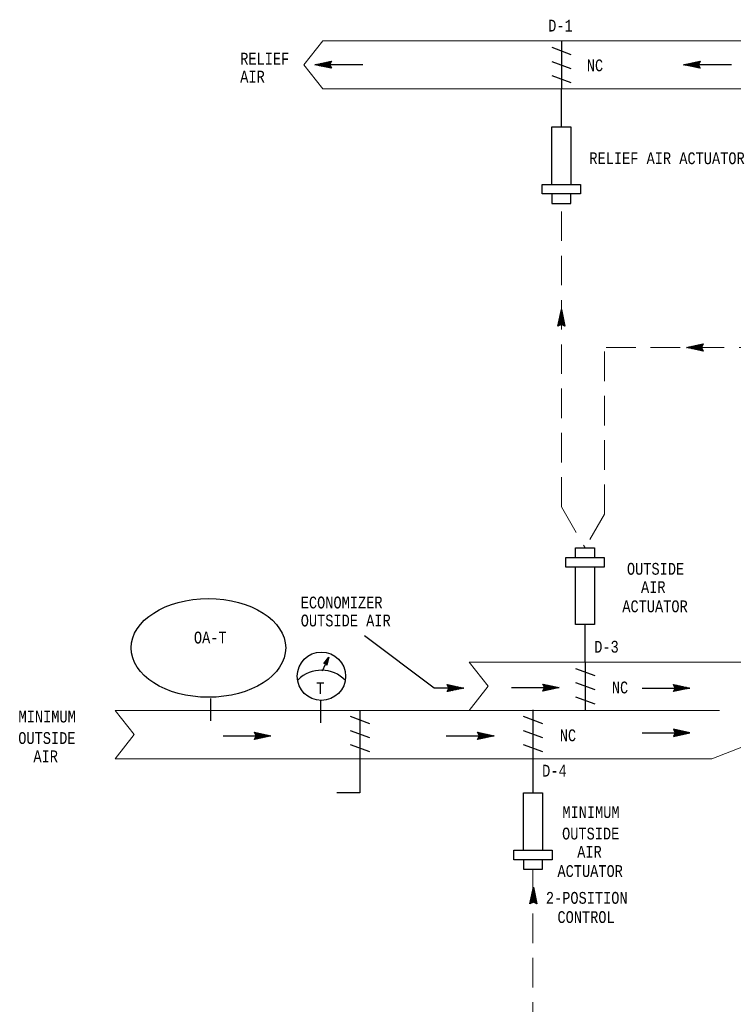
# Model space of a CAD drawing. Header units: inches. Extents: x 2.3 to 32.1, y 0.4 to 19.6.
# Tile 2 of 4: x 2.3 to 8.3, y 9.4 to 17.8. Entities that reach past the tile are written whole.
import ezdxf
from ezdxf.enums import TextEntityAlignment as Align

# ---------------------------------------------------------------- set-up
doc = ezdxf.new("R2010")
doc.units = ezdxf.units.IN
doc.header["$MEASUREMENT"] = 0
doc.linetypes.add('HIDDEN', pattern=[0.375, 0.25, -0.125])
for name, color, linetype, lineweight in [('M-ANNO-SYMB', 6, 'Continuous', 30), ('M-ANNO-TEXT', 2, 'Continuous', 30), ('M-DIAG-GRPH', 6, 'Continuous', 13)]:
    doc.layers.add(name, color=color, linetype=linetype, lineweight=lineweight)
doc.styles.add('CONTROLTXT', font='monotxt.shx')

msp = doc.modelspace()

# ---------------------------------------------------------------- linework, layer by layer
at = {"layer": 'M-ANNO-SYMB', "linetype": 'Continuous'}
for p, q in [((6.8577, 17.6014), (6.8577, 17.1963)), ((6.7762, 17.5464), (6.9395, 17.4869)), ((4.7705, 17.3989), (4.9105, 17.4289)), ((4.8853, 17.4235), (4.8447, 17.383)), ((4.8988, 17.4264), (4.8535, 17.3811)), ((4.9091, 17.4262), (4.8623, 17.3792)), ((4.878, 17.4219), (4.8974, 17.4025)), ((4.8868, 17.4237), (4.9009, 17.4096)), ((4.9105, 17.4289), (4.8955, 17.3989)), ((4.8955, 17.4256), (4.9044, 17.4167)), ((4.9043, 17.4275), (4.908, 17.4237)), ((6.7762, 17.4269), (6.9395, 17.3671)), ((7.893, 17.3989), (8.0331, 17.4289)), ((8.0078, 17.4235), (7.9673, 17.383)), ((8.0213, 17.4264), (7.9761, 17.3811)), ((8.0317, 17.4262), (7.9848, 17.3792)), ((8.0006, 17.4219), (8.0199, 17.4025)), ((8.0093, 17.4237), (8.0234, 17.4096)), ((8.0331, 17.4289), (8.0181, 17.3989)), ((8.0181, 17.4256), (8.0269, 17.4167)), ((8.0268, 17.4275), (8.0306, 17.4237)), ((4.9105, 17.3689), (4.7705, 17.3989)), ((5.1756, 17.3989), (4.7705, 17.3989)), ((4.7731, 17.3995), (4.7746, 17.398)), ((4.7772, 17.4004), (4.7749, 17.398)), ((4.7819, 17.4014), (4.7881, 17.3951)), ((4.7907, 17.4032), (4.7836, 17.3961)), ((4.7906, 17.4032), (4.8016, 17.3922)), ((4.8042, 17.4061), (4.7924, 17.3942)), ((4.7994, 17.405), (4.8151, 17.3894)), ((4.8177, 17.409), (4.801, 17.3924)), ((4.8081, 17.4069), (4.8286, 17.3864)), ((4.8312, 17.4119), (4.8097, 17.3905)), ((4.8169, 17.4087), (4.8421, 17.3835)), ((4.8447, 17.4147), (4.8185, 17.3886)), ((4.8256, 17.4106), (4.8556, 17.3806)), ((4.8583, 17.4176), (4.8272, 17.3867)), ((4.8342, 17.4125), (4.8691, 17.3777)), ((4.8718, 17.4206), (4.836, 17.3849)), ((4.843, 17.4144), (4.8826, 17.3749)), ((4.8518, 17.4162), (4.8961, 17.372)), ((4.8605, 17.4181), (4.9096, 17.3691)), ((4.8693, 17.42), (4.9006, 17.3887)), ((4.8985, 17.405), (4.8709, 17.3774)), ((4.898, 17.3939), (4.8796, 17.3755)), ((4.9015, 17.3867), (4.8884, 17.3736)), ((4.8955, 17.3989), (4.9105, 17.3689)), ((4.9051, 17.3797), (4.8971, 17.3717)), ((4.9086, 17.3726), (4.9059, 17.3699)), ((8.2981, 17.3989), (7.893, 17.3989)), ((8.0331, 17.3689), (7.893, 17.3989)), ((7.8957, 17.3995), (7.8972, 17.398)), ((7.8998, 17.4004), (7.8974, 17.398)), ((7.9044, 17.4014), (7.9107, 17.3951)), ((7.9133, 17.4032), (7.9062, 17.3961)), ((7.9132, 17.4032), (7.9242, 17.3922)), ((7.9268, 17.4061), (7.9149, 17.3942)), ((7.9219, 17.405), (7.9377, 17.3894)), ((7.9403, 17.409), (7.9235, 17.3924)), ((7.9307, 17.4069), (7.9512, 17.3864)), ((7.9538, 17.4119), (7.9323, 17.3905)), ((7.9394, 17.4087), (7.9647, 17.3835)), ((7.9673, 17.4147), (7.941, 17.3886)), ((7.9482, 17.4106), (7.9782, 17.3806)), ((7.9808, 17.4176), (7.9498, 17.3867)), ((7.9568, 17.4125), (7.9917, 17.3777)), ((7.9943, 17.4206), (7.9586, 17.3849)), ((7.9656, 17.4144), (8.0052, 17.3749)), ((7.9743, 17.4162), (8.0187, 17.372)), ((7.9831, 17.4181), (8.0322, 17.3691)), ((7.9918, 17.42), (8.0232, 17.3887)), ((8.0211, 17.405), (7.9934, 17.3774)), ((8.0206, 17.3939), (8.0022, 17.3755)), ((8.0241, 17.3867), (8.0109, 17.3736)), ((8.0181, 17.3989), (8.0331, 17.3689)), ((8.0277, 17.3797), (8.0197, 17.3717)), ((8.0312, 17.3726), (8.0284, 17.3699)), ((6.7762, 17.3071), (6.9395, 17.2473)), ((6.6956, 16.3051), (6.6956, 16.3861)), ((6.6956, 16.3861), (7.0197, 16.3861)), ((7.0197, 16.3861), (7.0197, 16.3051)), ((7.0197, 16.3051), (6.6956, 16.3051)), ((6.7767, 16.3051), (6.7767, 16.2241)), ((6.9387, 16.2241), (6.9387, 16.3051)), ((6.7767, 16.2241), (6.9387, 16.2241)), ((6.8277, 15.1855), (6.8577, 15.3255)), ((6.8713, 15.2618), (6.8366, 15.2269)), ((6.8694, 15.2704), (6.8394, 15.2404)), ((6.8676, 15.2791), (6.8423, 15.2539)), ((6.8794, 15.2243), (6.8437, 15.26)), ((6.8657, 15.2879), (6.8452, 15.2674)), ((6.8764, 15.2378), (6.8456, 15.2688)), ((6.8736, 15.2513), (6.8474, 15.2775)), ((6.8638, 15.2966), (6.8482, 15.2809)), ((6.8707, 15.2648), (6.8493, 15.2863)), ((6.8621, 15.3054), (6.8511, 15.2944)), ((6.8678, 15.2783), (6.8512, 15.295)), ((6.8649, 15.2918), (6.8531, 15.3036)), ((6.8602, 15.3142), (6.8539, 15.3079)), ((6.8621, 15.3053), (6.8549, 15.3124)), ((6.8583, 15.3229), (6.8568, 15.3214)), ((6.8592, 15.3188), (6.8568, 15.3212)), ((6.8577, 15.3255), (6.8877, 15.1855)), ((6.8577, 15.2005), (6.8277, 15.1855)), ((6.8769, 15.2355), (6.8279, 15.1864)), ((6.8314, 15.1874), (6.8287, 15.1901)), ((6.8386, 15.1909), (6.8306, 15.1989)), ((6.8751, 15.2443), (6.8308, 15.1999)), ((6.8456, 15.1945), (6.8324, 15.2076)), ((6.8732, 15.253), (6.8337, 15.2134)), ((6.8527, 15.198), (6.8343, 15.2164)), ((6.8638, 15.1975), (6.8362, 15.2251)), ((6.8851, 15.1869), (6.8381, 15.2338)), ((6.8852, 15.1972), (6.8399, 15.2425)), ((6.8823, 15.2107), (6.8418, 15.2513)), ((6.8788, 15.2268), (6.8476, 15.1954)), ((6.8877, 15.1855), (6.8577, 15.2005)), ((6.8807, 15.218), (6.8613, 15.1986)), ((6.8826, 15.2092), (6.8684, 15.1951)), ((6.8844, 15.2005), (6.8756, 15.1916)), ((6.8863, 15.1917), (6.8826, 15.188)), ((7.9182, 15.0055), (8.0583, 15.0356)), ((8.0583, 14.9755), (7.9182, 15.0055)), ((7.9209, 15.0062), (7.9224, 15.0047)), ((7.925, 15.007), (7.9226, 15.0047)), ((7.9296, 15.008), (7.9359, 15.0018)), ((7.9385, 15.0099), (7.9314, 15.0028)), ((7.9384, 15.0099), (7.9494, 14.9989)), ((7.952, 15.0128), (7.9401, 15.0009)), ((7.9471, 15.0117), (7.9629, 14.996)), ((7.9655, 15.0157), (7.9487, 14.999)), ((7.9559, 15.0136), (7.9764, 14.993)), ((7.979, 15.0186), (7.9575, 14.9972)), ((7.9646, 15.0154), (7.9899, 14.9902)), ((7.9925, 15.0214), (7.9662, 14.9953)), ((7.9734, 15.0173), (8.0034, 14.9873)), ((8.006, 15.0243), (7.975, 14.9934)), ((7.982, 15.0192), (8.0169, 14.9844)), ((8.0195, 15.0273), (7.9838, 14.9915)), ((7.9908, 15.0211), (8.0304, 14.9815)), ((8.033, 15.0302), (7.9925, 14.9897)), ((7.9995, 15.0229), (8.0439, 14.9787)), ((8.0465, 15.0331), (8.0013, 14.9878)), ((8.0083, 15.0248), (8.0574, 14.9758)), ((8.0569, 15.0329), (8.01, 14.9859)), ((8.017, 15.0267), (8.0484, 14.9954)), ((8.0463, 15.0117), (8.0186, 14.984)), ((8.0258, 15.0286), (8.0451, 15.0092)), ((8.0345, 15.0304), (8.0486, 15.0163)), ((8.0583, 15.0356), (8.0433, 15.0055)), ((8.0433, 15.0323), (8.0521, 15.0234)), ((8.0433, 15.0055), (8.0583, 14.9755)), ((8.052, 15.0342), (8.0558, 15.0304)), ((8.0458, 15.0005), (8.0274, 14.9822)), ((8.0493, 14.9934), (8.0361, 14.9803)), ((8.0529, 14.9864), (8.0449, 14.9784)), ((8.0564, 14.9793), (8.0536, 14.9765)), ((6.9776, 13.2271), (6.9776, 13.3082)), ((6.9776, 13.3082), (7.1396, 13.3082)), ((7.1396, 13.3082), (7.1396, 13.2271)), ((6.8965, 13.2271), (7.2206, 13.2271)), ((6.8965, 13.1461), (6.8965, 13.2271)), ((7.2206, 13.2271), (7.2206, 13.1461)), ((7.2206, 13.1461), (6.8965, 13.1461)), ((5.7811, 12.1216), (5.19, 12.565)), ((4.8465, 12.3286), (4.8876, 12.3845)), ((4.8782, 12.3409), (4.8468, 12.329)), ((4.8791, 12.3452), (4.8508, 12.3343)), ((4.8562, 12.329), (4.853, 12.3375)), ((4.88, 12.3494), (4.8547, 12.3397)), ((4.8601, 12.3292), (4.8556, 12.3409)), ((4.8649, 12.3268), (4.8582, 12.3444)), ((4.8809, 12.3537), (4.8587, 12.3451)), ((4.8722, 12.3178), (4.8607, 12.3479)), ((4.8818, 12.3578), (4.8626, 12.3505)), ((4.8743, 12.3224), (4.8633, 12.3514)), ((4.8757, 12.3289), (4.8658, 12.3549)), ((4.8827, 12.3621), (4.8666, 12.3559)), ((4.8771, 12.3355), (4.8684, 12.3584)), ((4.8836, 12.3663), (4.8705, 12.3613)), ((4.8785, 12.342), (4.871, 12.3619)), ((4.8876, 12.3845), (4.8731, 12.3167)), ((4.8799, 12.3486), (4.8735, 12.3654)), ((4.8846, 12.3706), (4.8745, 12.3667)), ((4.8813, 12.3551), (4.8761, 12.3689)), ((4.8855, 12.3748), (4.8785, 12.3721)), ((4.8827, 12.3617), (4.8786, 12.3724)), ((4.8841, 12.3682), (4.8812, 12.3758)), ((7.0584, 12.3427), (7.0584, 11.9376)), ((4.8628, 12.3293), (4.8465, 12.3286)), ((4.8524, 12.3288), (4.8505, 12.334)), ((4.8773, 12.3367), (4.8573, 12.329)), ((4.8731, 12.3167), (4.8628, 12.3293)), ((4.8764, 12.3325), (4.864, 12.3277)), ((4.8755, 12.3282), (4.8665, 12.3248)), ((4.8746, 12.324), (4.8689, 12.3218)), ((4.8737, 12.3197), (4.8713, 12.3188)), ((6.9769, 12.2877), (7.1402, 12.2281)), ((6.0312, 12.1216), (5.7811, 12.1216)), ((5.9061, 12.1216), (5.8911, 12.1516)), ((5.8911, 12.1516), (6.0312, 12.1216)), ((5.8911, 12.0916), (5.9061, 12.1216)), ((6.0312, 12.1216), (5.8911, 12.0916)), ((5.9412, 12.1024), (5.892, 12.1514)), ((5.8925, 12.0942), (5.9394, 12.1413)), ((5.893, 12.1479), (5.8958, 12.1506)), ((5.8974, 12.093), (5.8936, 12.0967)), ((5.8965, 12.1408), (5.9045, 12.1488)), ((5.9061, 12.0949), (5.8973, 12.1037)), ((5.9001, 12.1338), (5.9133, 12.1469)), ((5.9149, 12.0967), (5.9008, 12.1109)), ((5.9324, 12.1005), (5.901, 12.1317)), ((5.9029, 12.0941), (5.9482, 12.1394)), ((5.9031, 12.1155), (5.9308, 12.1431)), ((5.9036, 12.1266), (5.922, 12.145)), ((5.9237, 12.0986), (5.9043, 12.118)), ((5.9499, 12.1042), (5.9055, 12.1485)), ((5.9164, 12.097), (5.9569, 12.1375)), ((5.9587, 12.1061), (5.919, 12.1456)), ((5.9299, 12.0999), (5.9657, 12.1356)), ((5.9674, 12.108), (5.9325, 12.1428)), ((5.9434, 12.1029), (5.9744, 12.1338)), ((5.976, 12.1099), (5.946, 12.1399)), ((5.9569, 12.1057), (5.9832, 12.1319)), ((5.9848, 12.1117), (5.9595, 12.137)), ((5.9704, 12.1086), (5.9919, 12.13)), ((5.9935, 12.1136), (5.973, 12.1341)), ((5.9839, 12.1115), (6.0007, 12.1281)), ((6.0023, 12.1155), (5.9865, 12.1311)), ((5.9974, 12.1144), (6.0093, 12.1262)), ((6.0111, 12.1172), (6, 12.1282)), ((6.0109, 12.1172), (6.0181, 12.1244)), ((6.0198, 12.1191), (6.0136, 12.1254)), ((6.0244, 12.1201), (6.0268, 12.1225)), ((6.0286, 12.121), (6.0271, 12.1225)), ((6.4348, 12.1256), (6.8399, 12.1256)), ((6.7149, 12.1256), (6.6999, 12.1556)), ((6.6999, 12.1556), (6.8399, 12.1256)), ((6.6999, 12.0956), (6.7149, 12.1256)), ((6.8399, 12.1256), (6.6999, 12.0956)), ((6.7499, 12.1064), (6.7007, 12.1554)), ((6.7012, 12.0982), (6.7481, 12.1453)), ((6.7017, 12.1519), (6.7045, 12.1546)), ((6.7061, 12.097), (6.7024, 12.1007)), ((6.7052, 12.1448), (6.7132, 12.1528)), ((6.7149, 12.0989), (6.706, 12.1077)), ((6.7089, 12.1378), (6.722, 12.1509)), ((6.7236, 12.1007), (6.7095, 12.1149)), ((6.7411, 12.1045), (6.7097, 12.1358)), ((6.7116, 12.0981), (6.7569, 12.1434)), ((6.7119, 12.1195), (6.7395, 12.1471)), ((6.7124, 12.1306), (6.7307, 12.149)), ((6.7324, 12.1026), (6.713, 12.122)), ((6.7586, 12.1082), (6.7142, 12.1525)), ((6.7251, 12.101), (6.7656, 12.1415)), ((6.7674, 12.1101), (6.7277, 12.1496)), ((6.7386, 12.1039), (6.7744, 12.1396)), ((6.7761, 12.112), (6.7412, 12.1468)), ((6.7521, 12.1069), (6.7831, 12.1378)), ((6.7848, 12.1139), (6.7547, 12.1439)), ((6.7656, 12.1097), (6.7919, 12.1359)), ((6.7935, 12.1157), (6.7682, 12.141)), ((6.7791, 12.1126), (6.8006, 12.134)), ((6.8023, 12.1176), (6.7818, 12.1381)), ((6.7926, 12.1155), (6.8094, 12.1321)), ((6.811, 12.1195), (6.7953, 12.1351)), ((6.8061, 12.1184), (6.818, 12.1302)), ((6.8198, 12.1212), (6.8088, 12.1323)), ((6.8196, 12.1212), (6.8268, 12.1284)), ((6.8285, 12.1231), (6.8223, 12.1294)), ((6.8331, 12.1241), (6.8355, 12.1265)), ((6.8373, 12.125), (6.8358, 12.1265)), ((6.9769, 12.1681), (7.1402, 12.1086)), ((7.5416, 12.1224), (7.9467, 12.1224)), ((7.8216, 12.1224), (7.8066, 12.1524)), ((7.8066, 12.1524), (7.9467, 12.1224)), ((7.8066, 12.0924), (7.8216, 12.1224)), ((7.9467, 12.1224), (7.8066, 12.0924)), ((7.8567, 12.1031), (7.8075, 12.1521)), ((7.808, 12.095), (7.8549, 12.142)), ((7.8085, 12.1486), (7.8113, 12.1514)), ((7.8129, 12.0937), (7.8091, 12.0975)), ((7.812, 12.1415), (7.82, 12.1495)), ((7.8216, 12.0956), (7.8128, 12.1045)), ((7.8156, 12.1345), (7.8288, 12.1476)), ((7.8304, 12.0975), (7.8163, 12.1116)), ((7.8479, 12.1012), (7.8165, 12.1325)), ((7.8184, 12.0949), (7.8637, 12.1401)), ((7.8186, 12.1162), (7.8463, 12.1439)), ((7.8191, 12.1274), (7.8375, 12.1458)), ((7.8391, 12.0994), (7.8198, 12.1187)), ((7.8654, 12.105), (7.821, 12.1493)), ((7.8319, 12.0977), (7.8724, 12.1383)), ((7.8742, 12.1069), (7.8345, 12.1464)), ((7.8454, 12.1006), (7.8812, 12.1364)), ((7.8829, 12.1087), (7.848, 12.1435)), ((7.8589, 12.1036), (7.8899, 12.1345)), ((7.8915, 12.1106), (7.8615, 12.1406)), ((7.8724, 12.1065), (7.8987, 12.1326)), ((7.9003, 12.1125), (7.875, 12.1378)), ((7.8859, 12.1094), (7.9074, 12.1307)), ((7.909, 12.1144), (7.8885, 12.1349)), ((7.8994, 12.1122), (7.9162, 12.1289)), ((7.9178, 12.1162), (7.902, 12.1319)), ((7.9129, 12.1151), (7.9248, 12.127)), ((7.9265, 12.118), (7.9155, 12.129)), ((7.9264, 12.118), (7.9335, 12.1251)), ((7.9353, 12.1199), (7.929, 12.1261)), ((7.9399, 12.1209), (7.9423, 12.1232)), ((7.9441, 12.1217), (7.9426, 12.1232)), ((3.8875, 12.0325), (3.8875, 11.8445)), ((4.8174, 12.0153), (4.8174, 11.8273)), ((6.9769, 12.0486), (7.1402, 11.9888)), ((6.6176, 11.9377), (6.6176, 11.5326)), ((5.0702, 11.8827), (5.2338, 11.8229)), ((6.5358, 11.8827), (6.6994, 11.8229)), ((5.0702, 11.7629), (5.2338, 11.7034)), ((6.5358, 11.7629), (6.6994, 11.7034)), ((7.8066, 11.773), (7.8216, 11.743)), ((7.9467, 11.743), (7.8066, 11.773)), ((7.8567, 11.7623), (7.8075, 11.7133)), ((7.808, 11.7704), (7.8549, 11.7234)), ((7.8129, 11.7717), (7.8091, 11.7679)), ((7.8216, 11.7698), (7.8128, 11.7609)), ((7.8304, 11.7679), (7.8163, 11.7538)), ((7.8479, 11.7642), (7.8165, 11.7329)), ((7.8184, 11.7705), (7.8637, 11.7253)), ((7.8391, 11.766), (7.8198, 11.7467)), ((7.8654, 11.7604), (7.821, 11.7161)), ((7.8319, 11.7677), (7.8724, 11.7271)), ((7.8742, 11.7585), (7.8345, 11.719)), ((7.8454, 11.7648), (7.8812, 11.729)), ((7.8829, 11.7567), (7.848, 11.7219)), ((7.8589, 11.7618), (7.8899, 11.7309)), ((7.8915, 11.7548), (7.8615, 11.7248)), ((7.8724, 11.7589), (7.8987, 11.7328)), ((7.8859, 11.756), (7.9074, 11.7346)), ((3.9937, 11.7174), (4.3988, 11.7174)), ((4.2738, 11.7174), (4.2588, 11.7474)), ((4.2588, 11.7474), (4.3988, 11.7174)), ((4.2588, 11.6874), (4.2738, 11.7174)), ((4.3988, 11.7174), (4.2588, 11.6874)), ((4.3088, 11.6981), (4.2597, 11.7472)), ((4.2602, 11.69), (4.3071, 11.737)), ((4.2607, 11.7436), (4.2634, 11.7464)), ((4.265, 11.6888), (4.2613, 11.6925)), ((4.2642, 11.7365), (4.2722, 11.7445)), ((4.2738, 11.6906), (4.2649, 11.6995)), ((4.2678, 11.7295), (4.2809, 11.7426)), ((4.2825, 11.6925), (4.2684, 11.7066)), ((4.3001, 11.6963), (4.2687, 11.7275)), ((4.2705, 11.6899), (4.3158, 11.7351)), ((4.2708, 11.7113), (4.2984, 11.7389)), ((4.2713, 11.7224), (4.2897, 11.7408)), ((4.2913, 11.6944), (4.2719, 11.7138)), ((4.3176, 11.7), (4.2732, 11.7443)), ((4.284, 11.6928), (4.3246, 11.7333)), ((4.3263, 11.7019), (4.2867, 11.7414)), ((4.2975, 11.6956), (4.3333, 11.7314)), ((4.3351, 11.7038), (4.3002, 11.7385)), ((4.3111, 11.6986), (4.3421, 11.7295)), ((4.3437, 11.7056), (4.3137, 11.7356)), ((4.3246, 11.7015), (4.3508, 11.7276)), ((4.3524, 11.7075), (4.3272, 11.7328)), ((4.3381, 11.7044), (4.3596, 11.7258)), ((4.3612, 11.7094), (4.3407, 11.7299)), ((4.3516, 11.7073), (4.3683, 11.7239)), ((4.3699, 11.7113), (4.3542, 11.7269)), ((4.3651, 11.7101), (4.3769, 11.722)), ((4.3787, 11.713), (4.3677, 11.724)), ((4.3786, 11.713), (4.3857, 11.7201)), ((4.3874, 11.7149), (4.3812, 11.7211)), ((4.3921, 11.7159), (4.3944, 11.7183)), ((4.3962, 11.7168), (4.3947, 11.7183)), ((5.8834, 11.7174), (6.2885, 11.7174)), ((6.1485, 11.7474), (6.2885, 11.7174)), ((6.1635, 11.7174), (6.1485, 11.7474)), ((6.2885, 11.7174), (6.1485, 11.6874)), ((6.1485, 11.6874), (6.1635, 11.7174)), ((6.1985, 11.6981), (6.1493, 11.7472)), ((6.1498, 11.69), (6.1967, 11.737)), ((6.1503, 11.7436), (6.1531, 11.7464)), ((6.1547, 11.6888), (6.151, 11.6925)), ((6.1538, 11.7365), (6.1618, 11.7445)), ((6.1635, 11.6906), (6.1546, 11.6995)), ((6.1575, 11.7295), (6.1706, 11.7426)), ((6.1722, 11.6925), (6.1581, 11.7066)), ((6.1897, 11.6963), (6.1583, 11.7275)), ((6.1602, 11.6899), (6.2055, 11.7351)), ((6.1605, 11.7113), (6.1881, 11.7389)), ((6.161, 11.7224), (6.1794, 11.7408)), ((6.181, 11.6944), (6.1616, 11.7138)), ((6.2072, 11.7), (6.1628, 11.7443)), ((6.1737, 11.6928), (6.2142, 11.7333)), ((6.216, 11.7019), (6.1764, 11.7414)), ((6.1872, 11.6956), (6.223, 11.7314)), ((6.2247, 11.7038), (6.1899, 11.7385)), ((6.2007, 11.6986), (6.2317, 11.7295)), ((6.2334, 11.7056), (6.2034, 11.7356)), ((6.2142, 11.7015), (6.2405, 11.7276)), ((6.2421, 11.7075), (6.2169, 11.7328)), ((6.2277, 11.7044), (6.2492, 11.7258)), ((6.2509, 11.7094), (6.2304, 11.7299)), ((6.2412, 11.7073), (6.258, 11.7239)), ((6.2596, 11.7113), (6.2439, 11.7269)), ((6.2547, 11.7101), (6.2666, 11.722)), ((6.2684, 11.713), (6.2574, 11.724)), ((6.2683, 11.713), (6.2754, 11.7201)), ((6.2771, 11.7149), (6.2709, 11.7211)), ((6.2818, 11.7159), (6.2841, 11.7183)), ((6.2859, 11.7168), (6.2844, 11.7183)), ((7.5416, 11.743), (7.9467, 11.743)), ((7.8216, 11.743), (7.8066, 11.713)), ((7.8066, 11.713), (7.9467, 11.743)), ((7.8085, 11.7168), (7.8113, 11.714)), ((7.812, 11.7239), (7.82, 11.7159)), ((7.8156, 11.7309), (7.8288, 11.7178)), ((7.8186, 11.7492), (7.8463, 11.7215)), ((7.8191, 11.738), (7.8375, 11.7196)), ((7.9003, 11.7529), (7.875, 11.7276)), ((7.909, 11.751), (7.8885, 11.7305)), ((7.8994, 11.7532), (7.9162, 11.7365)), ((7.9178, 11.7492), (7.902, 11.7335)), ((7.9129, 11.7503), (7.9248, 11.7384)), ((7.9265, 11.7474), (7.9155, 11.7364)), ((7.9264, 11.7474), (7.9335, 11.7403)), ((7.9353, 11.7455), (7.929, 11.7393)), ((7.9399, 11.7445), (7.9423, 11.7421)), ((7.9441, 11.7436), (7.9426, 11.7421)), ((5.0702, 11.6434), (5.2338, 11.5839)), ((6.5358, 11.6434), (6.6994, 11.5839)), ((6.4555, 10.7501), (6.7796, 10.7501)), ((6.4555, 10.669), (6.4555, 10.7501)), ((6.7796, 10.7501), (6.7796, 10.669)), ((6.7796, 10.669), (6.4555, 10.669)), ((6.5366, 10.669), (6.5366, 10.588)), ((6.5366, 10.588), (6.6986, 10.588)), ((6.6986, 10.588), (6.6986, 10.669)), ((6.5911, 10.2952), (6.6211, 10.4353)), ((6.6236, 10.4239), (6.6173, 10.4177)), ((6.6254, 10.415), (6.6183, 10.4222)), ((6.6217, 10.4327), (6.6202, 10.4312)), ((6.6226, 10.4285), (6.6202, 10.4309)), ((6.6211, 10.4353), (6.6511, 10.2952)), ((6.6403, 10.3453), (6.5913, 10.2961)), ((6.6384, 10.354), (6.5942, 10.3096)), ((6.6366, 10.3628), (6.5971, 10.3231)), ((6.6347, 10.3715), (6.5999, 10.3366)), ((6.6484, 10.2966), (6.6014, 10.3435)), ((6.6328, 10.3801), (6.6028, 10.3501)), ((6.6486, 10.307), (6.6033, 10.3523)), ((6.6457, 10.3205), (6.6052, 10.361)), ((6.6309, 10.3889), (6.6057, 10.3636)), ((6.6428, 10.334), (6.6071, 10.3698)), ((6.6291, 10.3977), (6.6086, 10.3771)), ((6.6398, 10.3475), (6.6089, 10.3785)), ((6.6369, 10.361), (6.6108, 10.3873)), ((6.6422, 10.3365), (6.6109, 10.3051)), ((6.6272, 10.4064), (6.6116, 10.3906)), ((6.6341, 10.3745), (6.6127, 10.396)), ((6.6254, 10.4152), (6.6144, 10.4042)), ((6.6312, 10.388), (6.6146, 10.4048)), ((6.6283, 10.4015), (6.6164, 10.4134)), ((6.6211, 10.3103), (6.5911, 10.2952)), ((6.5948, 10.2971), (6.5921, 10.2999)), ((6.6019, 10.3006), (6.5939, 10.3086)), ((6.6089, 10.3043), (6.5958, 10.3174)), ((6.6161, 10.3078), (6.5977, 10.3261)), ((6.6272, 10.3073), (6.5996, 10.3349)), ((6.6511, 10.2952), (6.6211, 10.3103)), ((6.6441, 10.3278), (6.6247, 10.3084)), ((6.6459, 10.319), (6.6318, 10.3049)), ((6.6478, 10.3103), (6.6389, 10.3014)), ((6.6497, 10.3015), (6.6459, 10.2978))]:
    msp.add_line(p, q, dxfattribs=at)
at = {"layer": 'M-ANNO-SYMB', "color": 6, "linetype": 'Continuous'}
for p, q in [((6.8577, 16.8722), (6.8577, 17.1963)), ((7.0586, 12.3428), (7.0586, 12.66)), ((5.152, 11.9326), (5.152, 11.2362)), ((6.6176, 11.5326), (6.6176, 11.2362))]:
    msp.add_line(p, q, dxfattribs=at)
at = {"layer": 'M-ANNO-SYMB'}
for p, q in [((4.8356, 12.2688), (4.86, 12.3232)), ((5.152, 11.2362), (4.9563, 11.2362))]:
    msp.add_line(p, q, dxfattribs=at)
at = {"layer": 'M-ANNO-SYMB', "linetype": 'Continuous', "flags": 128}
for points in [[(6.7767, 16.3861), (6.7767, 16.8722), (6.9387, 16.8722), (6.9387, 16.3861)], [(7.1396, 13.1461), (7.1396, 12.66), (6.9776, 12.66), (6.9776, 13.1461)], [(6.5366, 10.7501), (6.5366, 11.2362), (6.6986, 11.2362), (6.6986, 10.7501)]]:
    msp.add_lwpolyline(points, dxfattribs=at)
at = {"layer": 'M-ANNO-SYMB'}
msp.add_circle((4.8261, 12.2218), 0.2048, dxfattribs=at)
msp.add_arc((4.8265, 11.9883), 0.284, 44.36924, 134.32469, dxfattribs=at)
msp.add_ellipse((3.8693, 12.4617), major_axis=(0.6546, 0), ratio=0.638644, dxfattribs=at)
at = {"layer": 'M-DIAG-GRPH', "color": 6, "linetype": 'HIDDEN'}
for p, q in [((6.8577, 13.6568), (6.8577, 16.2241)), ((7.2239, 13.595), (7.2239, 15.0055)), ((8.6126, 15.0055), (7.2239, 15.0055)), ((6.8577, 13.6568), (7.0586, 13.3082)), ((7.2239, 13.595), (7.0586, 13.3082)), ((6.6176, 10.588), (6.6176, 6.9284))]:
    msp.add_line(p, q, dxfattribs=at)
at = {"layer": 'M-DIAG-GRPH', "color": 6, "linetype": 'Continuous'}
msp.add_line((3.0789, 11.9326), (6.0771, 11.9326), dxfattribs=at)
at = {"layer": 'M-DIAG-GRPH', "color": 6, "linetype": 'Continuous', "flags": 128}
for points in [[(15.2947, 17.6014), (4.8385, 17.6014), (4.6765, 17.3989), (4.8385, 17.1963), (9.8645, 17.1963), (9.8645, 12.3412)], [(4.8383, 17.6012), (16.285, 17.6012), (16.1229, 17.3986), (16.3255, 17.1961), (15.7808, 17.1961)], [(8.1976, 11.9326), (6.0771, 11.9326), (6.2391, 12.1369), (6.0771, 12.3412), (9.8645, 12.3412)], [(3.0789, 11.5242), (3.0789, 11.5242), (3.2409, 11.7285), (3.0789, 11.9326)], [(9.182, 11.9326), (8.1327, 11.5242), (3.0789, 11.5242)]]:
    msp.add_lwpolyline(points, dxfattribs=at)

# ---------------------------------------------------------------- texts
at = {"layer": 'M-ANNO-TEXT', "linetype": 'Continuous', "style": 'CONTROLTXT', "width": 0.8}
for s, p in [('D-1', (6.7462, 17.6803)), ('RELIEF', (4.1386, 17.4004)), ('NC', (7.0732, 17.3438)), ('AIR', (4.1386, 17.2483)), ('RELIEF AIR ACTUATOR', (7.0948, 16.5573)), ('ECONOMIZER', (4.6511, 12.7963)), ('ACTUATOR', (7.374, 12.7641)), ('OUTSIDE AIR', (4.6511, 12.6438)), ('D-3', (7.1361, 12.4217)), ('NC', (7.2855, 12.0771)), ('NC', (6.8444, 11.6719)), ('D-4', (6.6951, 11.3726)), ('ACTUATOR', (6.8248, 10.5228)), ('CONTROL', (6.8248, 10.1331))]:
    msp.add_text(s, height=0.1, dxfattribs=at).set_placement(p)
for s, p in [('OUTSIDE', (7.6555, 13.0815)), ('AIR', (7.6362, 12.9269)), ('OA-T', (3.8851, 12.4996)), ('MINIMUM', (2.5041, 11.8308)), ('OUTSIDE', (2.5018, 11.6489)), ('AIR', (2.4914, 11.4942)), ('MINIMUM', (7.1085, 11.0221)), ('OUTSIDE', (7.1063, 10.8402)), ('AIR', (7.0959, 10.6856)), ('2-POSITION', (7.0727, 10.2959))]:
    msp.add_text(s, height=0.1, dxfattribs=at).set_placement(p, align=Align.CENTER)
at = {"layer": 'M-ANNO-TEXT', "style": 'CONTROLTXT', "width": 0.8}
msp.add_text('T', height=0.1, dxfattribs=at).set_placement((4.7826, 12.0719))

doc.saveas('drawing.dxf')
